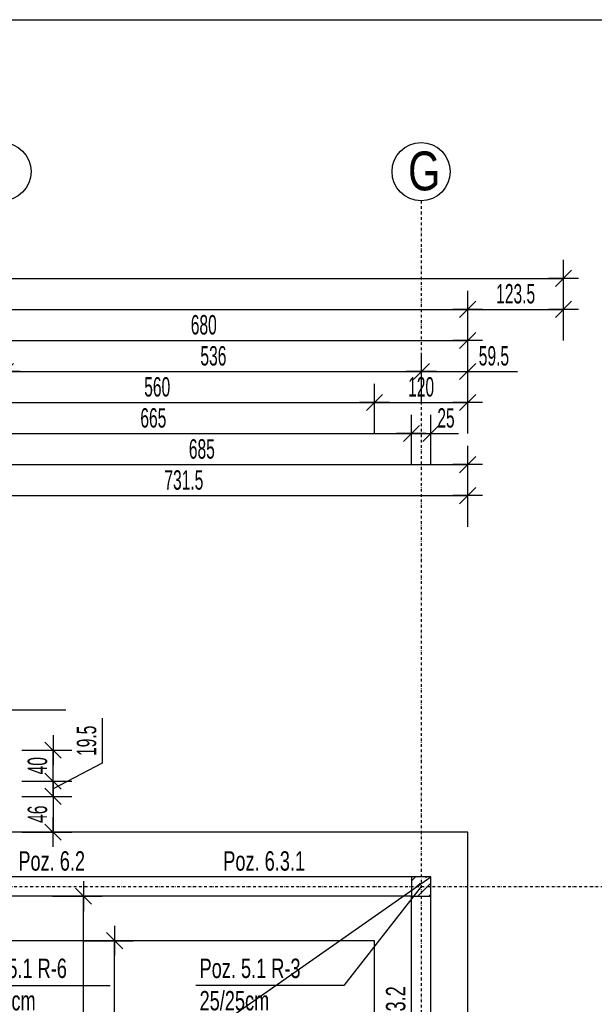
# Model space of a CAD drawing. Header units: millimetres. Extents: x -12386 to -7050, y -1495 to 2173.
# Tile 24 of 25: x -9633 to -8892, y 904 to 2173. Entities that reach past the tile are written whole.
import ezdxf

# ---------------------------------------------------------------- set-up
doc = ezdxf.new("R2010")
doc.units = ezdxf.units.MM
doc.header["$LTSCALE"] = 10
doc.linetypes.add('MO', pattern=[0.7, 0.35, -0.17, 0.01, -0.17])
doc.layers.add('BA_obw', color=230, linetype='Continuous', plot=False)
for name, color, linetype in [('BA_szr', 1, 'Continuous'), ('BA_txs', 2, 'Continuous'), ('BA_wis', 2, 'Continuous'), ('BA_wym', 1, 'Continuous'), ('BD_osm', 1, 'MO'), ('BD_txs', 2, 'Continuous'), ('BD_wic', 1, 'Continuous'), ('BD_wig', 3, 'Continuous'), ('BZ_odn', 1, 'Continuous'), ('BZ_txs', 2, 'Continuous')]:
    doc.layers.add(name, color=color, linetype=linetype)
doc.styles.add('BIKTS', font='bikromsw.shx', dxfattribs={"width": 0.8})
doc.styles.add('BIKWYM', font='bikromsw.shx', dxfattribs={"width": 0.6})
doc.dimstyles.new('BA_KR_100_cm', dxfattribs={"dimtxt": 25, "dimasz": 1.666667, "dimexe": 24, "dimexo": 0, "dimgap": 0, "dimtad": 0, "dimdec": 1, "dimrnd": 0.5, "dimzin": 9, "dimdsep": 46, "dimtxsty": 'BIKWYM', "dimblk": 'WYM-KR', "dimcen": 0, "dimdle": 20, "dimclrd": 256, "dimclre": 256, "dimclrt": 2, "dimadec": 0, "dimazin": 0, "dimtfac": 0.033333, "dimtdec": 1, "dimtmove": 0, "dimatfit": 3, "dimldrblk": 'WYM-KR', "dimfxl": 25, "dimfxlon": 1, "dimtvp": 0.8, "dimtolj": 1, "dimarcsym": 0})
doc.dimstyles.new('BZ_ST_100_cm', dxfattribs={"dimtxt": 25, "dimasz": 1.666667, "dimexe": 24, "dimexo": 0, "dimgap": 0, "dimtad": 0, "dimdec": 1, "dimrnd": 0.5, "dimdsep": 46, "dimtxsty": 'BIKWYM', "dimblk": 'WYM-ST', "dimcen": 0, "dimdle": 20, "dimclrd": 256, "dimclre": 256, "dimclrt": 7, "dimadec": 0, "dimazin": 0, "dimtfac": 0.033333, "dimtdec": 1, "dimtix": 1, "dimtmove": 2, "dimatfit": 3, "dimldrblk": 'WYM-ST', "dimfxl": 25, "dimfxlon": 1, "dimtvp": 0.8, "dimtolj": 1, "dimtzin": 0, "dimarcsym": 0})

# ---------------------------------------------------------------- blocks, each defined once
blk = doc.blocks.new('WYM-ST')
blk.add_hatch(color=256).paths.add_polyline_path([(-13, 2.88), (0, 0), (-13, -2.88)])
blk.add_lwpolyline([(0, 0), (-13, 2.88), (-13, -2.88), (0, 0)])
blk = doc.blocks.new('WYM-KR')
at = {"linetype": 'ByBlock'}
blk.add_line((11.52, 0), (-11.52, 0), dxfattribs=at)
at = {"color": 7, "linetype": 'ByBlock'}
blk.add_line((6.24, 6.24), (-6.24, -6.24), dxfattribs=at)
blk = doc.blocks.new('*D132')
at = {"layer": 'BA_wym', "lineweight": -2}
for p, q in [((-9793.1, 1599.9), (-9793.1, 1663.9)), ((-9128.1, 1599.9), (-9128.1, 1663.9)), ((-9791.4, 1639.9), (-9129.7, 1639.9))]:
    blk.add_line(p, q, dxfattribs=at)
at = {"layer": 'Defpoints', "color": 0}
for p in [(-9128.1, 1639.9), (-9793.1, 1119.9), (-9128.1, 1043.9)]:
    blk.add_point(p, dxfattribs=at)
at = {"layer": 'BA_wym', "lineweight": -2, "xscale": 1.666666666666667, "yscale": 1.666666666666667, "zscale": 1.666666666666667, "rotation": 180}
blk.add_blockref('WYM-KR', (-9793.1, 1639.9), dxfattribs=at)
at = {"layer": 'BA_wym', "lineweight": -2, "xscale": 1.666666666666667, "yscale": 1.666666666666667, "zscale": 1.666666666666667}
blk.add_blockref('WYM-KR', (-9128.1, 1639.9), dxfattribs=at)
at = {"layer": 'BA_wym', "color": 2, "insert": (-9460.6, 1659.9), "char_height": 25, "attachment_point": 5, "style": 'BIKWYM'}
blk.add_mtext('\\A1;665', dxfattribs=at)
blk = doc.blocks.new('*D133')
at = {"layer": 'BA_wym', "lineweight": -2}
for p, q in [((-9128.1, 1599.9), (-9128.1, 1663.9)), ((-9103.1, 1599.9), (-9103.1, 1663.9)), ((-9129.7, 1639.9), (-9131.4, 1639.9)), ((-9128.1, 1639.9), (-9103.1, 1639.9)), ((-9101.4, 1639.9), (-9067.4, 1639.9))]:
    blk.add_line(p, q, dxfattribs=at)
at = {"layer": 'Defpoints', "color": 0}
for p in [(-9103.1, 1639.9), (-9103.1, 1068.9), (-9128.1, 1043.9)]:
    blk.add_point(p, dxfattribs=at)
at = {"layer": 'BA_wym', "lineweight": -2, "xscale": 1.666666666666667, "yscale": 1.666666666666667, "zscale": 1.666666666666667}
blk.add_blockref('WYM-KR', (-9128.1, 1639.9), dxfattribs=at)
at = {"layer": 'BA_wym', "lineweight": -2, "xscale": 1.666666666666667, "yscale": 1.666666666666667, "zscale": 1.666666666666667, "rotation": 180}
blk.add_blockref('WYM-KR', (-9103.1, 1639.9), dxfattribs=at)
at = {"layer": 'BA_wym', "color": 2, "insert": (-9083.6, 1659.9), "char_height": 25, "attachment_point": 5, "style": 'BIKWYM'}
blk.add_mtext('\\A1;25', dxfattribs=at)
blk = doc.blocks.new('*D143')
at = {"layer": 'BA_wym', "lineweight": -2}
for p, q in [((-9735.6, 1639.9), (-9735.6, 1703.9)), ((-9175.6, 1639.9), (-9175.6, 1703.9)), ((-9733.9, 1679.9), (-9177.2, 1679.9))]:
    blk.add_line(p, q, dxfattribs=at)
at = {"layer": 'Defpoints', "color": 0}
for p in [(-9175.6, 1679.9), (-9735.6, 986.4), (-9175.6, 986.4)]:
    blk.add_point(p, dxfattribs=at)
at = {"layer": 'BA_wym', "lineweight": -2, "xscale": 1.666666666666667, "yscale": 1.666666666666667, "zscale": 1.666666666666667, "rotation": 180}
blk.add_blockref('WYM-KR', (-9735.6, 1679.9), dxfattribs=at)
at = {"layer": 'BA_wym', "lineweight": -2, "xscale": 1.666666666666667, "yscale": 1.666666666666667, "zscale": 1.666666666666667}
blk.add_blockref('WYM-KR', (-9175.6, 1679.9), dxfattribs=at)
at = {"layer": 'BA_wym', "color": 2, "insert": (-9455.6, 1699.9), "char_height": 25, "attachment_point": 5, "style": 'BIKWYM'}
blk.add_mtext('\\A1;560', dxfattribs=at)
blk = doc.blocks.new('*D144')
at = {"layer": 'BA_wym', "lineweight": -2}
for p, q in [((-9175.6, 1639.9), (-9175.6, 1703.9)), ((-9055.6, 1639.9), (-9055.6, 1703.9)), ((-9173.9, 1679.9), (-9057.2, 1679.9))]:
    blk.add_line(p, q, dxfattribs=at)
at = {"layer": 'Defpoints', "color": 0}
for p in [(-9055.6, 1679.9), (-9055.6, 1126.4), (-9175.6, 986.4)]:
    blk.add_point(p, dxfattribs=at)
at = {"layer": 'BA_wym', "lineweight": -2, "xscale": 1.666666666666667, "yscale": 1.666666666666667, "zscale": 1.666666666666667, "rotation": 180}
blk.add_blockref('WYM-KR', (-9175.6, 1679.9), dxfattribs=at)
at = {"layer": 'BA_wym', "lineweight": -2, "xscale": 1.666666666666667, "yscale": 1.666666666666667, "zscale": 1.666666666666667}
blk.add_blockref('WYM-KR', (-9055.6, 1679.9), dxfattribs=at)
at = {"layer": 'BA_wym', "color": 2, "insert": (-9115.6, 1699.9), "char_height": 25, "attachment_point": 5, "style": 'BIKWYM'}
blk.add_mtext('\\A1;120', dxfattribs=at)
blk = doc.blocks.new('*D150')
at = {"layer": 'BA_wym', "lineweight": -2}
for p, q in [((-9805.6, 1679.9), (-9805.6, 1743.9)), ((-9651.2, 1679.9), (-9651.2, 1743.9)), ((-9803.9, 1719.9), (-9652.9, 1719.9))]:
    blk.add_line(p, q, dxfattribs=at)
at = {"layer": 'Defpoints', "color": 0}
for p in [(-9651.2, 1719.9), (-9805.6, 1231.9), (-9651.2, 1126.4)]:
    blk.add_point(p, dxfattribs=at)
at = {"layer": 'BA_wym', "lineweight": -2, "xscale": 1.666666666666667, "yscale": 1.666666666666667, "zscale": 1.666666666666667, "rotation": 180}
blk.add_blockref('WYM-KR', (-9805.6, 1719.9), dxfattribs=at)
at = {"layer": 'BA_wym', "lineweight": -2, "xscale": 1.666666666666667, "yscale": 1.666666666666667, "zscale": 1.666666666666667}
blk.add_blockref('WYM-KR', (-9651.2, 1719.9), dxfattribs=at)
at = {"layer": 'BA_wym', "color": 2, "insert": (-9728.4, 1739.9), "char_height": 25, "attachment_point": 5, "style": 'BIKWYM'}
blk.add_mtext('\\A1;154.5', dxfattribs=at)
blk = doc.blocks.new('*D151')
at = {"layer": 'BA_wym', "lineweight": -2}
for p, q in [((-9651.2, 1679.9), (-9651.2, 1743.9)), ((-9115.1, 1679.9), (-9115.1, 1743.9)), ((-9649.5, 1719.9), (-9116.8, 1719.9))]:
    blk.add_line(p, q, dxfattribs=at)
at = {"layer": 'Defpoints', "color": 0}
for p in [(-9115.1, 1719.9), (-9651.2, 1126.4), (-9115.1, 1126.4)]:
    blk.add_point(p, dxfattribs=at)
at = {"layer": 'BA_wym', "lineweight": -2, "xscale": 1.666666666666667, "yscale": 1.666666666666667, "zscale": 1.666666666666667, "rotation": 180}
blk.add_blockref('WYM-KR', (-9651.2, 1719.9), dxfattribs=at)
at = {"layer": 'BA_wym', "lineweight": -2, "xscale": 1.666666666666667, "yscale": 1.666666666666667, "zscale": 1.666666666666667}
blk.add_blockref('WYM-KR', (-9115.1, 1719.9), dxfattribs=at)
at = {"layer": 'BA_wym', "color": 2, "insert": (-9383.2, 1739.9), "char_height": 25, "attachment_point": 5, "style": 'BIKWYM'}
blk.add_mtext('\\A1;536', dxfattribs=at)
blk = doc.blocks.new('*D152')
at = {"layer": 'BA_wym', "lineweight": -2}
for p, q in [((-9115.1, 1679.9), (-9115.1, 1743.9)), ((-9055.6, 1679.9), (-9055.6, 1743.9)), ((-9116.8, 1719.9), (-9118.5, 1719.9)), ((-9115.1, 1719.9), (-9055.6, 1719.9)), ((-9053.9, 1719.9), (-8991.3, 1719.9))]:
    blk.add_line(p, q, dxfattribs=at)
at = {"layer": 'Defpoints', "color": 0}
for p in [(-9055.6, 1719.9), (-9115.1, 1126.4), (-9055.6, 1126.4)]:
    blk.add_point(p, dxfattribs=at)
at = {"layer": 'BA_wym', "lineweight": -2, "xscale": 1.666666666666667, "yscale": 1.666666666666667, "zscale": 1.666666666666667}
blk.add_blockref('WYM-KR', (-9115.1, 1719.9), dxfattribs=at)
at = {"layer": 'BA_wym', "lineweight": -2, "xscale": 1.666666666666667, "yscale": 1.666666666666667, "zscale": 1.666666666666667, "rotation": 180}
blk.add_blockref('WYM-KR', (-9055.6, 1719.9), dxfattribs=at)
at = {"layer": 'BA_wym', "color": 2, "insert": (-9021.8, 1739.9), "char_height": 25, "attachment_point": 5, "style": 'BIKWYM'}
blk.add_mtext('\\A1;59.5', dxfattribs=at)
blk = doc.blocks.new('*D157')
at = {"layer": 'BA_wym', "lineweight": -2}
for p, q in [((-9735.6, 1719.9), (-9735.6, 1783.9)), ((-9055.6, 1719.9), (-9055.6, 1783.9)), ((-9733.9, 1759.9), (-9057.2, 1759.9))]:
    blk.add_line(p, q, dxfattribs=at)
at = {"layer": 'Defpoints', "color": 0}
for p in [(-9055.6, 1759.9), (-9735.6, 1172.4), (-9055.6, 1126.4)]:
    blk.add_point(p, dxfattribs=at)
at = {"layer": 'BA_wym', "lineweight": -2, "xscale": 1.666666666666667, "yscale": 1.666666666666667, "zscale": 1.666666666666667, "rotation": 180}
blk.add_blockref('WYM-KR', (-9735.6, 1759.9), dxfattribs=at)
at = {"layer": 'BA_wym', "lineweight": -2, "xscale": 1.666666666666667, "yscale": 1.666666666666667, "zscale": 1.666666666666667}
blk.add_blockref('WYM-KR', (-9055.6, 1759.9), dxfattribs=at)
at = {"layer": 'BA_wym', "color": 2, "insert": (-9395.6, 1779.9), "char_height": 25, "attachment_point": 5, "style": 'BIKWYM'}
blk.add_mtext('\\A1;680', dxfattribs=at)
blk = doc.blocks.new('*D159')
at = {"layer": 'BA_wym', "lineweight": -2}
for p, q in [((-11755.6, 1759.9), (-11755.6, 1823.9)), ((-9055.6, 1759.9), (-9055.6, 1823.9)), ((-11753.9, 1799.9), (-9057.2, 1799.9))]:
    blk.add_line(p, q, dxfattribs=at)
at = {"layer": 'Defpoints', "color": 0}
for p in [(-9055.6, 1799.9), (-9055.6, 1126.4), (-11755.6, 806.4)]:
    blk.add_point(p, dxfattribs=at)
at = {"layer": 'BA_wym', "lineweight": -2, "xscale": 1.666666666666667, "yscale": 1.666666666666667, "zscale": 1.666666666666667, "rotation": 180}
blk.add_blockref('WYM-KR', (-11755.6, 1799.9), dxfattribs=at)
at = {"layer": 'BA_wym', "lineweight": -2, "xscale": 1.666666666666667, "yscale": 1.666666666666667, "zscale": 1.666666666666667}
blk.add_blockref('WYM-KR', (-9055.6, 1799.9), dxfattribs=at)
at = {"layer": 'BA_wym', "color": 2, "insert": (-10405.6, 1819.9), "char_height": 25, "attachment_point": 5, "style": 'BIKWYM'}
blk.add_mtext('\\A1;2700', dxfattribs=at)
blk = doc.blocks.new('*D160')
at = {"layer": 'BA_wym', "lineweight": -2}
for p, q in [((-9055.6, 1759.9), (-9055.6, 1823.9)), ((-8932.1, 1759.9), (-8932.1, 1823.9)), ((-9053.9, 1799.9), (-8933.7, 1799.9))]:
    blk.add_line(p, q, dxfattribs=at)
at = {"layer": 'Defpoints', "color": 0}
for p in [(-8932.1, 1799.9), (-9055.6, 1126.4), (-8932.1, 806.4)]:
    blk.add_point(p, dxfattribs=at)
at = {"layer": 'BA_wym', "lineweight": -2, "xscale": 1.666666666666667, "yscale": 1.666666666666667, "zscale": 1.666666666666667, "rotation": 180}
blk.add_blockref('WYM-KR', (-9055.6, 1799.9), dxfattribs=at)
at = {"layer": 'BA_wym', "lineweight": -2, "xscale": 1.666666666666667, "yscale": 1.666666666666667, "zscale": 1.666666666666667}
blk.add_blockref('WYM-KR', (-8932.1, 1799.9), dxfattribs=at)
at = {"layer": 'BA_wym', "color": 2, "insert": (-8993.8, 1819.9), "char_height": 25, "attachment_point": 5, "style": 'BIKWYM'}
blk.add_mtext('\\A1;123.5', dxfattribs=at)
blk = doc.blocks.new('*D161')
at = {"layer": 'BA_wym', "lineweight": -2}
for p, q in [((-11879.1, 1799.9), (-11879.1, 1863.9)), ((-8932.1, 1799.9), (-8932.1, 1863.9)), ((-11877.4, 1839.9), (-8933.7, 1839.9))]:
    blk.add_line(p, q, dxfattribs=at)
at = {"layer": 'Defpoints', "color": 0}
for p in [(-8932.1, 1839.9), (-11879.1, 806.4), (-8932.1, 806.4)]:
    blk.add_point(p, dxfattribs=at)
at = {"layer": 'BA_wym', "lineweight": -2, "xscale": 1.666666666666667, "yscale": 1.666666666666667, "zscale": 1.666666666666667, "rotation": 180}
blk.add_blockref('WYM-KR', (-11879.1, 1839.9), dxfattribs=at)
at = {"layer": 'BA_wym', "lineweight": -2, "xscale": 1.666666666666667, "yscale": 1.666666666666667, "zscale": 1.666666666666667}
blk.add_blockref('WYM-KR', (-8932.1, 1839.9), dxfattribs=at)
at = {"layer": 'BA_wym', "color": 2, "insert": (-10405.6, 1859.9), "char_height": 25, "attachment_point": 5, "style": 'BIKWYM'}
blk.add_mtext('\\A1;2947', dxfattribs=at)
blk = doc.blocks.new('*D198')
at = {"layer": 'BA_wym', "lineweight": -2}
for p, q in [((-9740.6, 1559.9), (-9740.6, 1623.9)), ((-9055.6, 1559.9), (-9055.6, 1623.9)), ((-9738.9, 1599.9), (-9057.2, 1599.9))]:
    blk.add_line(p, q, dxfattribs=at)
at = {"layer": 'Defpoints', "color": 0}
for p in [(-9055.6, 1599.9), (-9740.6, 1172.4), (-9055.6, 1126.4)]:
    blk.add_point(p, dxfattribs=at)
at = {"layer": 'BA_wym', "lineweight": -2, "xscale": 1.666666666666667, "yscale": 1.666666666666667, "zscale": 1.666666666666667, "rotation": 180}
blk.add_blockref('WYM-KR', (-9740.6, 1599.9), dxfattribs=at)
at = {"layer": 'BA_wym', "lineweight": -2, "xscale": 1.666666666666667, "yscale": 1.666666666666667, "zscale": 1.666666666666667}
blk.add_blockref('WYM-KR', (-9055.6, 1599.9), dxfattribs=at)
at = {"layer": 'BA_wym', "color": 2, "insert": (-9398.1, 1619.9), "char_height": 25, "attachment_point": 5, "style": 'BIKWYM'}
blk.add_mtext('\\A1;685', dxfattribs=at)
blk = doc.blocks.new('*D201')
at = {"layer": 'BA_wym', "lineweight": -2}
for p, q in [((-9787.1, 1519.9), (-9787.1, 1583.9)), ((-9055.6, 1519.9), (-9055.6, 1583.9)), ((-9785.4, 1559.9), (-9057.2, 1559.9))]:
    blk.add_line(p, q, dxfattribs=at)
at = {"layer": 'Defpoints', "color": 0}
for p in [(-9055.6, 1559.9), (-9787.1, 1231.9), (-9055.6, 1126.4)]:
    blk.add_point(p, dxfattribs=at)
at = {"layer": 'BA_wym', "lineweight": -2, "xscale": 1.666666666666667, "yscale": 1.666666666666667, "zscale": 1.666666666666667, "rotation": 180}
blk.add_blockref('WYM-KR', (-9787.1, 1559.9), dxfattribs=at)
at = {"layer": 'BA_wym', "lineweight": -2, "xscale": 1.666666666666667, "yscale": 1.666666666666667, "zscale": 1.666666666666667}
blk.add_blockref('WYM-KR', (-9055.6, 1559.9), dxfattribs=at)
at = {"layer": 'BA_wym', "color": 2, "insert": (-9421.3, 1579.9), "char_height": 25, "attachment_point": 5, "style": 'BIKWYM'}
blk.add_mtext('\\A1;731.5', dxfattribs=at)
blk = doc.blocks.new('*D227')
at = {"layer": 'BA_wym', "lineweight": -2}
for p, q in [((-9629.8, 1231.9), (-9565.8, 1231.9)), ((-9589.8, 1193.6), (-9589.8, 1230.2)), ((-9629.8, 1191.9), (-9565.8, 1191.9))]:
    blk.add_line(p, q, dxfattribs=at)
at = {"layer": 'Defpoints', "color": 0}
for p in [(-9629.8, 1231.9), (-9589.8, 1231.9), (-9629.8, 1191.9)]:
    blk.add_point(p, dxfattribs=at)
at = {"layer": 'BA_wym', "lineweight": -2, "xscale": 1.666666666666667, "yscale": 1.666666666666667, "zscale": 1.666666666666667}
for p, rotation in [((-9589.8, 1231.9), 90), ((-9589.8, 1191.9), 270)]:
    blk.add_blockref('WYM-KR', p, dxfattribs=dict(at, rotation=rotation))
at = {"layer": 'BA_wym', "color": 2, "insert": (-9609.8, 1211.9), "char_height": 25, "attachment_point": 5, "rotation": 90, "style": 'BIKWYM'}
blk.add_mtext('\\A1;40', dxfattribs=at)
blk = doc.blocks.new('*D228')
at = {"layer": 'BA_wym', "lineweight": -2}
for p, q in [((-9526.5, 1273), (-9526.5, 1215)), ((-9526.5, 1215), (-9589.8, 1182.1)), ((-9589.8, 1193.6), (-9589.8, 1195.2)), ((-9629.8, 1191.9), (-9565.8, 1191.9)), ((-9589.8, 1191.9), (-9589.8, 1172.4)), ((-9629.8, 1172.4), (-9565.8, 1172.4)), ((-9589.8, 1170.7), (-9589.8, 1169))]:
    blk.add_line(p, q, dxfattribs=at)
at = {"layer": 'Defpoints', "color": 0}
for p in [(-9629.8, 1191.9), (-9629.8, 1172.4), (-9589.8, 1172.4)]:
    blk.add_point(p, dxfattribs=at)
at = {"layer": 'BA_wym', "lineweight": -2, "xscale": 1.666666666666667, "yscale": 1.666666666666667, "zscale": 1.666666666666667}
for p, rotation in [((-9589.8, 1191.9), 270), ((-9589.8, 1172.4), 90)]:
    blk.add_blockref('WYM-KR', p, dxfattribs=dict(at, rotation=rotation))
at = {"layer": 'BA_wym', "color": 2, "insert": (-9546.5, 1244), "char_height": 25, "attachment_point": 5, "rotation": 90, "style": 'BIKWYM'}
blk.add_mtext('\\A1;19.5', dxfattribs=at)
blk = doc.blocks.new('*D229')
at = {"layer": 'BA_wym', "lineweight": -2}
for p, q in [((-9629.8, 1172.4), (-9565.8, 1172.4)), ((-9589.8, 1170.7), (-9589.8, 1128)), ((-9629.8, 1126.4), (-9565.8, 1126.4))]:
    blk.add_line(p, q, dxfattribs=at)
at = {"layer": 'Defpoints', "color": 0}
for p in [(-9629.8, 1172.4), (-9629.8, 1126.4), (-9589.8, 1126.4)]:
    blk.add_point(p, dxfattribs=at)
at = {"layer": 'BA_wym', "lineweight": -2, "xscale": 1.666666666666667, "yscale": 1.666666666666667, "zscale": 1.666666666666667}
for p, rotation in [((-9589.8, 1172.4), 90), ((-9589.8, 1126.4), 270)]:
    blk.add_blockref('WYM-KR', p, dxfattribs=dict(at, rotation=rotation))
at = {"layer": 'BA_wym', "color": 2, "insert": (-9609.8, 1149.4), "char_height": 25, "attachment_point": 5, "rotation": 90, "style": 'BIKWYM'}
blk.add_mtext('\\A1;46', dxfattribs=at)
blk = doc.blocks.new('*D321')
at = {"layer": 'BA_wym', "lineweight": -2}
for p, q in [((-9590.5, 1043.9), (-9526.5, 1043.9)), ((-9550.5, 616.5), (-9550.5, 1042.2)), ((-9590.5, 614.9), (-9526.5, 614.9))]:
    blk.add_line(p, q, dxfattribs=at)
at = {"layer": 'Defpoints', "color": 0}
for p in [(-9590.5, 1043.9), (-9550.5, 1043.9), (-9590.5, 614.9)]:
    blk.add_point(p, dxfattribs=at)
at = {"layer": 'BA_wym', "lineweight": -2, "xscale": 1.666666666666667, "yscale": 1.666666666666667, "zscale": 1.666666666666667}
for p, rotation in [((-9550.5, 1043.9), 90), ((-9550.5, 614.9), 270)]:
    blk.add_blockref('WYM-KR', p, dxfattribs=dict(at, rotation=rotation))
at = {"layer": 'BA_wym', "color": 2, "insert": (-9570.5, 829.4), "char_height": 25, "attachment_point": 5, "rotation": 90, "style": 'BIKWYM'}
blk.add_mtext('\\A1;429', dxfattribs=at)
blk = doc.blocks.new('*D324')
at = {"layer": 'BA_wym', "lineweight": -2}
for p, q in [((-9550.5, 986.4), (-9486.5, 986.4)), ((-9510.5, 634), (-9510.5, 984.7)), ((-9550.5, 632.4), (-9486.5, 632.4))]:
    blk.add_line(p, q, dxfattribs=at)
at = {"layer": 'Defpoints', "color": 0}
for p in [(-9550.5, 986.4), (-9510.5, 986.4), (-9550.5, 632.4)]:
    blk.add_point(p, dxfattribs=at)
at = {"layer": 'BA_wym', "lineweight": -2, "xscale": 1.666666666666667, "yscale": 1.666666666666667, "zscale": 1.666666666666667}
for p, rotation in [((-9510.5, 986.4), 90), ((-9510.5, 632.4), 270)]:
    blk.add_blockref('WYM-KR', p, dxfattribs=dict(at, rotation=rotation))
at = {"layer": 'BA_wym', "color": 2, "insert": (-9530.5, 809.4), "char_height": 25, "attachment_point": 5, "rotation": 90, "style": 'BIKWYM'}
blk.add_mtext('\\A1;354', dxfattribs=at)

msp = doc.modelspace()

# ---------------------------------------------------------------- hatches: boundary and pattern name
at = {"layer": 'BA_szr'}
h = msp.add_hatch(dxfattribs=at)
h.set_pattern_fill('BIK_ZELBET', color=256, scale=100, angle=45, pattern_type=2)
h.set_pattern_definition([(45, (-20741.852, 4e-06), (-14.142136, 14.142136), []), (45, (-20748.923, 7.071), (-14.142136, 14.142136), [10, -10])])
h.paths.add_polyline_path([(-9128.08, 1043.85), (-9103.08, 1043.85), (-9103.08, 1068.85), (-9128.08, 1068.85)])

# ---------------------------------------------------------------- linework, layer by layer
at = {"layer": 'BA_obw'}
msp.add_lwpolyline([(-12385.85, 2173.17), (-8427.97, 2173.17), (-8427.97, -1494.91), (-12385.85, -1494.91)], close=True, dxfattribs=at)
at = {"layer": 'BA_wis'}
msp.add_lwpolyline([(-9055.58, 806.35), (-9055.58, 1126.35), (-9735.58, 1126.35), (-9735.58, 1172.35), (-9787.07, 1172.35)], dxfattribs=at)
msp.add_lwpolyline([(-9595.58, 171.35), (-9175.58, 171.35), (-9175.58, 986.35), (-9735.58, 986.35), (-9735.58, 261.35), (-9595.58, 261.35)], close=True, dxfattribs=at)
at = {"layer": 'BD_osm'}
for points in [[(-9115.58, 1939.85), (-9115.58, -1374.65)], [(-12279.08, 1056.35), (-8532.08, 1056.35)]]:
    msp.add_lwpolyline(points, dxfattribs=at)
at = {"layer": 'BD_wic'}
msp.add_lwpolyline([(-11708.08, -756.15), (-9103.08, 1068.85)], dxfattribs=at)
for centre in [(-9655.58, 1977.35), (-9115.58, 1977.35)]:
    msp.add_circle(centre, 37.5, dxfattribs=at)
at = {"layer": 'BD_wig'}
for points in [[(-11683.08, -756.15), (-9128.08, -756.15), (-9128.08, -927.15), (-9103.08, -927.15), (-9103.08, 1068.85), (-9793.08, 1068.85), (-9793.08, 1119.85), (-9818.08, 1119.85), (-9818.08, 1068.85), (-10993.08, 1068.84), (-10993.08, 1119.85), (-11018.08, 1119.85), (-11018.08, 1068.85), (-11708.08, 1068.85), (-11708.08, -927.15), (-11683.08, -927.15), (-11683.08, -756.15)], [(-9643.08, 123.85), (-9128.08, 123.85), (-9128.08, 1043.85), (-9793.08, 1043.85), (-9793.08, 228.85), (-9643.08, 228.85), (-9643.08, 123.85)]]:
    msp.add_lwpolyline(points, dxfattribs=at)
msp.add_lwpolyline([(-9128.08, 1043.85), (-9103.08, 1043.85), (-9103.08, 1068.85), (-9128.08, 1068.85)], close=True, dxfattribs=at)

# ---------------------------------------------------------------- texts
at = {"layer": 'BA_txs', "style": 'BIKTS', "width": 0.7}
for s, p in [('Poz. 6.2', (-9634.46, 1076.71)), ('Poz. 6.3.1', (-9370.5, 1076.71))]:
    msp.add_text(s, height=25, dxfattribs=at).set_placement(p)
msp.add_text('Poz. 6.3.2', height=25, rotation=90, dxfattribs=at).set_placement((-9135.94, 822.39))
at = {"layer": 'BD_txs', "style": 'BIKTS', "width": 0.8}
msp.add_text('G', height=50, dxfattribs=at).set_placement((-9132.39, 1953.29))
at = {"layer": 'BZ_txs', "char_height": 25, "width": 452.0462, "attachment_point": 1, "style": 'BIKTS'}
for s, insert in [('{\\W0.7;Poz. 5.1 R-6\\P\\A1;25/76cm}', (-9702.01, 963.36)), ('{\\W0.7;Poz. 5.1 R-3\\P\\A1;25/25cm}', (-9401.02, 963.36))]:
    msp.add_mtext(s, dxfattribs=dict(at, insert=insert))

# ---------------------------------------------------------------- dimensions: what is measured, and where the dimension line sits
at = {"layer": 'BA_wym'}
for base, p1, p2, picture, middle in [((-8932.08, 1839.85), (-11879.08, 806.35), (-8932.08, 806.35), '*D161', (-10405.58, 1859.85)), ((-9055.58, 1799.85), (-11755.58, 806.35), (-9055.58, 1126.35), '*D159', (-10405.58, 1819.85)), ((-8932.08, 1799.85), (-9055.58, 1126.35), (-8932.08, 806.35), '*D160', (-8993.83, 1819.85)), ((-9055.58, 1759.85), (-9735.58, 1172.35), (-9055.58, 1126.35), '*D157', (-9395.58, 1779.85)), ((-9651.2, 1719.85), (-9805.58, 1231.9), (-9651.2, 1126.35), '*D150', (-9728.39, 1739.85)), ((-9115.14, 1719.85), (-9651.2, 1126.35), (-9115.14, 1126.35), '*D151', (-9383.17, 1739.85)), ((-9055.58, 1719.85), (-9115.14, 1126.35), (-9055.58, 1126.35), '*D152', (-9021.77, 1739.85)), ((-9175.58, 1679.85), (-9735.58, 986.35), (-9175.58, 986.35), '*D143', (-9455.58, 1699.85)), ((-9055.58, 1679.85), (-9175.58, 986.35), (-9055.58, 1126.35), '*D144', (-9115.58, 1699.85)), ((-9128.08, 1639.85), (-9793.08, 1119.85), (-9128.08, 1043.85), '*D132', (-9460.58, 1659.85)), ((-9103.08, 1639.85), (-9128.08, 1043.85), (-9103.08, 1068.85), '*D133', (-9083.55, 1659.85)), ((-9055.58, 1599.85), (-9740.57, 1172.35), (-9055.58, 1126.35), '*D198', (-9398.08, 1619.85)), ((-9055.58, 1559.85), (-9787.07, 1231.9), (-9055.58, 1126.35), '*D201', (-9421.32, 1579.85))]:
    dim = msp.add_linear_dim(base=base, p1=p1, p2=p2, dimstyle='BA_KR_100_cm', override={"dimblk": 'WYM-KR', "dimatfit": 1, "dimfxl": 40}, dxfattribs=at)
    dim.commit()
    dim.dimension.update_dxf_attribs({"geometry": picture, "text_midpoint": middle})
dim = msp.add_linear_dim(base=(-9589.8387, 1172.3515), p1=(-9629.8387, 1191.8984), p2=(-9629.8387, 1172.3515), angle=90, dimstyle='BA_KR_100_cm', override={"dimblk": 'WYM-KR', "dimtmove": 1, "dimatfit": 1, "dimfxl": 40}, dxfattribs=at)
dim.commit()
dim.dimension.update_dxf_attribs({"geometry": '*D228', "text_midpoint": (-9526.516, 1214.9532), "dimtype": 160})
for base, p1, p2, picture, middle in [((-9589.84, 1231.9), (-9629.84, 1191.9), (-9629.84, 1231.9), '*D227', (-9609.84, 1211.9)), ((-9589.84, 1126.35), (-9629.84, 1172.35), (-9629.84, 1126.35), '*D229', (-9609.84, 1149.35)), ((-9550.47, 1043.85), (-9590.47, 614.85), (-9590.47, 1043.85), '*D321', (-9570.47, 829.35)), ((-9510.47, 986.35), (-9550.47, 632.35), (-9550.47, 986.35), '*D324', (-9530.47, 809.35))]:
    dim = msp.add_linear_dim(base=base, p1=p1, p2=p2, angle=90, dimstyle='BA_KR_100_cm', override={"dimblk": 'WYM-KR', "dimatfit": 1, "dimfxl": 40}, dxfattribs=at)
    dim.commit()
    dim.dimension.update_dxf_attribs({"geometry": picture, "text_midpoint": middle})

# ---------------------------------------------------------------- leaders
at = {"layer": 'BZ_odn', "has_arrowhead": 0}
for points in [[(-9812.03, 1214.85), (-9763.95, 1283.98), (-9573.31, 1283.98)], [(-9805.58, 1081.85), (-9706.88, 928.56), (-9516.23, 928.56)], [(-9115.58, 1056.35), (-9215.23, 928.56), (-9405.88, 928.56)]]:
    msp.add_leader(points, dimstyle='BZ_ST_100_cm', dxfattribs=at)

doc.saveas('drawing.dxf')
